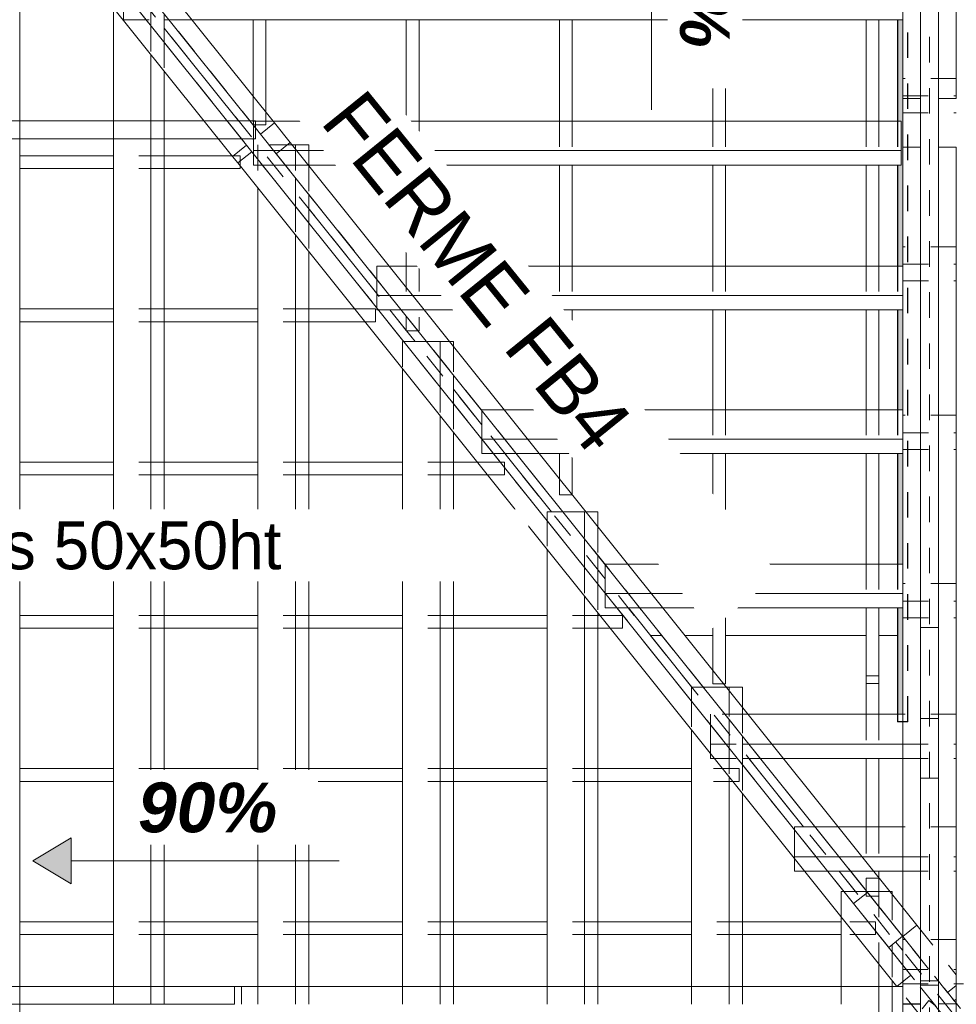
# Model space of a CAD drawing. Header units: metres. Extents: x -16.9 to 14.1, y -10.5 to 9.6.
# Tile 7 of 26: x -12.7 to -9, y -0.2 to 3.7. Entities that reach past the tile are written whole.
import ezdxf

# ---------------------------------------------------------------- set-up
doc = ezdxf.new("R2010")
doc.units = ezdxf.units.M
for name, pattern in [('Ligne de quadrillage', [0.022225, 0.0127, -0.003175, 0.003175, -0.003175]), ('Projeté', [0.003969, 0.002381, -0.001587]), ('Tiret', [0.00635, 0.003175, -0.003175])]:
    doc.linetypes.add(name, pattern=pattern)
for name, color, linetype, lineweight in [('A-ANNO-NOTE', 131, 'Continuous', 9), ('A-FLOR-OVHD', 1, 'Projeté', 18), ('A-ROOF', 132, 'Continuous', 18), ('A-WALL', 113, 'Continuous', 25), ('A-WALL-HDLN', 110, 'Tiret', 25), ('A-WALL-PATT', 111, 'Continuous', 50), ('G-ANNO-TEXT', 231, 'Continuous', 9), ('S-BEAM', 12, 'Continuous', 18), ('S-BEAM-HDLN', 1, 'Tiret', 18), ('S-GRID', 1, 'Continuous', 9)]:
    doc.layers.add(name, color=color, linetype=linetype, lineweight=lineweight)
doc.styles.add('Arial_B_I', font='arialbi.ttf', dxfattribs={"height": 0.195})
doc.styles.add('Bodoni MT_B_I', font='BOD_BI.TTF', dxfattribs={"height": 0.225})
doc.styles.add('Bodoni MT_B_I_1', font='BOD_BI.TTF', dxfattribs={"height": 0.1875})

# ---------------------------------------------------------------- blocks, each defined once
blk = doc.blocks.new('Poutre - Bois de construction de dimensions courantes - 70 220-4728678-PH R_1 EXISTANT')
at = {"layer": 'S-BEAM'}
for p, q in [((-9.1603, -0.339), (-9.1603, -0.119)), ((-9.1603, -0.119), (-9.0903, -0.119)), ((-9.0903, -0.119), (-9.0903, -0.339)), ((-9.0903, -0.339), (-9.1603, -0.339))]:
    blk.add_line(p, q, dxfattribs=at)
blk = doc.blocks.new('Poutre - Bois de construction de dimensions courantes - 70 220-4781788-PH R_1 EXISTANT')
at = {"layer": 'S-BEAM'}
for p, q in [((-9.4226, 0.2004), (-9.3679, 0.2441)), ((-9.3679, 0.2441), (-9.2304, 0.0723)), ((-9.2851, 0.0286), (-9.4226, 0.2004)), ((-9.2304, 0.0723), (-9.2851, 0.0286))]:
    blk.add_line(p, q, dxfattribs=at)
blk = doc.blocks.new('Murs 1 - Murs 1-5028472-PH R_1 EXISTANT')
at = {"layer": 'A-WALL-PATT', "linetype": 'Tiret', "lineweight": 25}
h = blk.add_hatch(color=256, dxfattribs=at)
h.paths.add_polyline_path([(-9.2303, 0.9425), (-9.2303, 1.358), (-9.2502, 1.358), (-9.2502, 0.9425), (-9.2393, 0.9425)])
h.paths.add_polyline_path([(-9.2303, 1.53), (-9.2303, 1.9623), (-9.2502, 1.9623), (-9.2502, 1.53), (-9.2393, 1.53)])
h.paths.add_polyline_path([(-9.2303, 2.1343), (-9.2303, 2.5249), (-9.2502, 2.5249), (-9.2502, 2.1343), (-9.2364, 2.1343)])
h.paths.add_polyline_path([(-9.2502, 2.697), (-9.2303, 2.697), (-9.2303, 3.6617), (-9.2502, 3.6617), (-9.2502, 3.2637), (-9.2364, 3.2637), (-9.2364, 3.0916), (-9.2502, 3.0916)])
h.paths.add_polyline_path([(-9.2502, 3.8337), (-9.2303, 3.8337), (-9.2303, 4.2219), (-9.2502, 4.2219)])
h.paths.add_polyline_path([(-9.2393, 4.3939), (-9.2303, 4.3939), (-9.2303, 4.7951), (-9.2502, 4.7951), (-9.2502, 4.3939)])
h.paths.add_polyline_path([(-9.2303, 4.9672), (-9.2303, 5.0914), (-9.2502, 5.0917), (-9.2502, 4.9672), (-9.2393, 4.9672)])
at = {"layer": 'A-WALL'}
for p, q in [((-9.2502, 5.0917), (-9.2502, 4.9672)), ((-9.2502, 5.0917), (-9.2102, 5.0917)), ((-9.2502, 4.7951), (-9.2502, 4.3939)), ((-9.2502, 4.2219), (-9.2502, 3.8337)), ((-9.2502, 3.6617), (-9.2502, 3.2637)), ((-9.2502, 3.0916), (-9.2502, 2.697)), ((-9.2502, 2.5249), (-9.2502, 2.1343)), ((-9.2502, 1.9623), (-9.2502, 1.53)), ((-9.2502, 1.358), (-9.2502, 0.9425))]:
    blk.add_line(p, q, dxfattribs=at)
at = {"layer": 'A-WALL-HDLN'}
for p, q in [((-9.2102, 0.9121), (-9.2102, 5.0917)), ((-9.2502, 4.9671), (-9.2502, 4.7952)), ((-9.2502, 4.3939), (-9.2502, 4.2219)), ((-9.2502, 3.8337), (-9.2502, 3.6617)), ((-9.2502, 3.2637), (-9.2502, 3.0917)), ((-9.2502, 2.6969), (-9.2502, 2.525)), ((-9.2502, 2.1343), (-9.2502, 1.9623)), ((-9.2502, 1.53), (-9.2502, 1.358)), ((-9.2502, 0.9425), (-9.2502, 0.9121)), ((-9.2102, 0.9121), (-9.2502, 0.9121))]:
    blk.add_line(p, q, dxfattribs=at)
blk = doc.blocks.new('Pente - Pente 2-5017195-PH R_1 EXISTANT')
at = {"layer": 'A-ANNO-NOTE'}
blk.add_hatch(color=256, dxfattribs=at).paths.add_polyline_path([(0.007, 0.0012), (0.009, 0), (0.007, -0.0012)])
for p, q in [((0.007, 0.0012), (0.007, -0.0012)), ((0.009, 0), (0.007, 0.0012)), ((-0.007, 0), (0.007, 0)), ((0.007, -0.0012), (0.009, 0))]:
    blk.add_line(p, q, dxfattribs=at)
blk = doc.blocks.new('Pente - Pente-5017289-PH R_1 EXISTANT')
at = {"layer": 'A-ANNO-NOTE'}
blk.add_hatch(color=256, dxfattribs=at).paths.add_polyline_path([(0.007, 0.0012), (0.009, 0), (0.007, -0.0012)])
for p, q in [((0.007, 0.0012), (0.007, -0.0012)), ((0.009, 0), (0.007, 0.0012)), ((-0.007, 0), (0.007, 0)), ((0.007, -0.0012), (0.009, 0))]:
    blk.add_line(p, q, dxfattribs=at)

msp = doc.modelspace()

# ---------------------------------------------------------------- linework, layer by layer
at = {"layer": 'A-FLOR-OVHD'}
for p, q in [((-9.0313, -0.2325), (-13.5707, 5.4396)), ((-9.004, -0.2106), (-13.5434, 5.4615)), ((-9.0587, -0.2543), (-13.598, 5.4177))]:
    msp.add_line(p, q, dxfattribs=at)
at = {"layer": 'A-ROOF'}
for p, q in [((-12.1216, 3.6288), (-11.8304, 3.2651)), ((-11.7744, 3.1951), (-11.7727, 3.1929)), ((-11.5556, 2.9216), (-11.2897, 2.5894)), ((-11.2381, 2.5249), (-11.1738, 2.4446)), ((-11.1727, 2.4432), (-11.1395, 2.4018)), ((-10.9896, 2.2144), (-10.878, 2.075)), ((-10.7878, 1.9623), (-10.6052, 1.7341)), ((-10.4235, 1.5071), (-10.3956, 1.4722)), ((-10.3042, 1.358), (-10.0557, 1.0475)), ((-10.2182, 1.2505), (-10.1733, 1.2505)), ((-10.0837, 1.2505), (-9.9738, 1.2505)), ((-9.9238, 1.2505), (-9.3738, 1.2505)), ((-9.3238, 1.2505), (-9.2502, 1.2505)), ((-9.8323, 0.7683), (-9.6187, 0.5015)), ((-9.4793, 0.3273), (-9.4155, 0.2476)), ((-9.2303, 0.0161), (-9.2578, 0.0505))]:
    msp.add_line(p, q, dxfattribs=at)
at = {"layer": 'S-BEAM'}
for p, q in [((-9.2303, 5.0914), (-9.2303, 3.3531)), ((-9.1603, 5.0914), (-9.1603, 3.3531)), ((-9.0903, 3.3531), (-9.0903, 5.0914)), ((-9.0203, 3.3531), (-9.0203, 5.0914)), ((-12.8209, 4.6707), (-11.6899, 3.2575)), ((-12.8202, 4.5578), (-11.7445, 3.2137)), ((-11.7992, 3.17), (-12.8194, 4.4448)), ((-11.8538, 3.1262), (-12.8187, 4.3319)), ((-12.6876, 4.168), (-12.6876, 3.2651)), ((-12.1736, 3.7499), (-12.1736, 3.6378)), ((-12.3208, 3.7097), (-12.3208, 3.2651)), ((-12.1216, 3.6849), (-12.1216, 3.5728)), ((-12.1216, 3.6617), (-12.103, 3.6617)), ((-12.0134, 3.6617), (-9.2303, 3.6617)), ((-11.7738, 3.6617), (-11.7738, 3.3624)), ((-11.7238, 3.6617), (-11.7238, 3.2999)), ((-11.1738, 3.6617), (-11.1738, 3.2635)), ((-11.1238, 3.6617), (-11.1238, 3.2635)), ((-10.5738, 3.6617), (-10.5738, 3.2635)), ((-10.5238, 3.6617), (-10.5238, 3.2635)), ((-9.9738, 3.6617), (-9.9738, 3.2635)), ((-9.9238, 3.6617), (-9.9238, 3.2635)), ((-9.3738, 3.6617), (-9.3738, 3.2635)), ((-9.3238, 3.6617), (-9.3238, 3.2635)), ((-12.1736, 3.5258), (-12.1736, 3.2651)), ((-12.1216, 3.4608), (-12.1216, 3.2651)), ((-9.1603, 3.3531), (-9.2303, 3.3531)), ((-9.2303, 3.3531), (-9.2303, 3.163)), ((-9.1603, 3.3531), (-9.1603, 3.163)), ((-9.0903, 3.163), (-9.0903, 3.3531)), ((-9.0203, 3.3531), (-9.0903, 3.3531)), ((-12.8117, 3.2651), (-11.9649, 3.2651)), ((-11.8753, 3.2651), (-11.7856, 3.2651)), ((-11.6899, 3.2575), (-11.7445, 3.2137)), ((-11.1738, 3.2637), (-11.6948, 3.2637)), ((-11.6899, 3.2575), (-11.6282, 3.1804)), ((-10.5738, 3.2637), (-11.1238, 3.2637)), ((-9.9738, 3.2637), (-10.5238, 3.2637)), ((-9.3738, 3.2637), (-9.9238, 3.2637)), ((-9.2364, 3.2637), (-9.3238, 3.2637)), ((-9.2364, 3.149), (-9.2364, 3.2637)), ((-11.7645, 3.1951), (-11.7645, 3.2388)), ((-11.7445, 3.2137), (-11.6829, 3.1367)), ((-12.8112, 3.1951), (-11.9089, 3.1951)), ((-12.6876, 3.1951), (-12.6876, -0.124)), ((-12.3208, 3.1951), (-12.3208, -0.124)), ((-12.1736, 3.1951), (-12.1736, -0.124)), ((-12.1216, 3.1951), (-12.1216, -0.124)), ((-11.7992, 3.17), (-11.8538, 3.1262)), ((-11.8192, 3.1951), (-11.7645, 3.1951)), ((-11.779, 3.1448), (-11.7992, 3.17)), ((-11.7727, 3.1951), (-11.7727, 3.149)), ((-11.6282, 3.1804), (-11.6829, 3.1367)), ((-9.1754, 0.1155), (-11.6282, 3.1804)), ((-9.2303, 3.163), (-9.1603, 3.163)), ((-9.2303, -3.3413), (-9.2303, 3.163)), ((-9.1603, -3.3413), (-9.1603, 3.163)), ((-9.0903, 3.163), (-9.0903, -2.2673)), ((-9.0903, 3.163), (-9.0203, 3.163)), ((-9.0203, 3.163), (-9.0203, -2.2673)), ((-12.3209, 3.129), (-12.6876, 3.129)), ((-11.856, 3.129), (-12.1216, 3.129)), ((-11.8336, 3.101), (-11.8538, 3.1262)), ((-11.779, 3.1448), (-11.8336, 3.101)), ((-11.779, 3.1448), (-9.1983, -0.0799)), ((-11.7727, 3.149), (-11.7727, 3.1369)), ((-11.7727, 3.149), (-11.6927, 3.149)), ((-9.23, 0.0718), (-11.6829, 3.1367)), ((-11.603, 3.149), (-9.2364, 3.149)), ((-9.2364, 3.0916), (-9.2364, 3.149)), ((-11.8336, 3.101), (-9.2529, -0.1236)), ((-11.8241, 3.079), (-11.8241, 3.0891)), ((-11.7365, 3.0916), (-11.6468, 3.0916)), ((-11.5572, 3.0916), (-9.2364, 3.0916)), ((-11.5556, 3.0916), (-11.5556, 3.0897)), ((-11.1738, 3.0916), (-11.1738, 2.6968)), ((-11.1238, 3.0916), (-11.1238, 2.6968)), ((-10.5738, 3.0916), (-10.5738, 2.6968)), ((-10.5238, 3.0916), (-10.5238, 2.6968)), ((-9.9738, 3.0916), (-9.9738, 2.6968)), ((-9.9238, 3.0916), (-9.9238, 2.6968)), ((-9.3738, 3.0916), (-9.3738, 2.6968)), ((-9.3238, 3.0916), (-9.3238, 2.6968)), ((-12.3209, 3.079), (-12.6876, 3.079)), ((-11.8241, 3.079), (-12.1216, 3.079)), ((-11.6076, 3.0426), (-11.6076, 2.9306)), ((-11.7548, 3.0025), (-11.7548, -0.124)), ((-11.5556, 2.9776), (-11.5556, 2.8656)), ((-11.6076, 2.8186), (-11.6076, -0.124)), ((-11.5556, 2.7536), (-11.5556, -0.124)), ((-11.1738, 2.697), (-11.2413, 2.697)), ((-10.5738, 2.697), (-11.1238, 2.697)), ((-9.9738, 2.697), (-10.5238, 2.697)), ((-9.3738, 2.697), (-9.9238, 2.697)), ((-9.2303, 2.697), (-9.3238, 2.697)), ((-11.2897, 2.6454), (-11.2897, 2.5823)), ((-11.2897, 2.5823), (-11.2897, 2.5334)), ((-11.2897, 2.5823), (-11.2392, 2.5823)), ((-11.1495, 2.5823), (-9.2303, 2.5823)), ((-12.3209, 2.529), (-12.6876, 2.529)), ((-11.7548, 2.529), (-12.1216, 2.529)), ((-11.3759, 2.529), (-11.5556, 2.529)), ((-11.2829, 2.5249), (-11.1933, 2.5249)), ((-11.1036, 2.5249), (-9.2303, 2.5249)), ((-10.5738, 2.5249), (-10.5738, 2.1342)), ((-10.5238, 2.5249), (-10.5238, 2.1342)), ((-9.9738, 2.5249), (-9.9738, 2.1342)), ((-9.9238, 2.5249), (-9.9238, 2.1342)), ((-9.3738, 2.5249), (-9.3738, 2.1342)), ((-9.3238, 2.5249), (-9.3238, 2.1342)), ((-12.3209, 2.479), (-12.6876, 2.479)), ((-11.7548, 2.479), (-12.1216, 2.479)), ((-11.3358, 2.479), (-11.5556, 2.479)), ((-11.1738, 2.5006), (-11.1738, 2.4432)), ((-11.1738, 2.4432), (-11.1278, 2.4432)), ((-11.0947, 2.4018), (-11.1843, 2.4018)), ((-10.9896, 2.4018), (-11.005, 2.4018)), ((-10.9896, 2.4018), (-10.9896, 2.3824)), ((-11.0416, 2.3354), (-11.0416, 2.2234)), ((-11.1888, 2.2953), (-11.1888, -0.124)), ((-10.9896, 2.2704), (-10.9896, 2.1584)), ((-10.878, 2.131), (-10.878, 2.0196)), ((-10.5738, 2.1343), (-10.791, 2.1343)), ((-9.9738, 2.1343), (-10.5238, 2.1343)), ((-9.3738, 2.1343), (-9.9238, 2.1343)), ((-9.2303, 2.1343), (-9.3238, 2.1343)), ((-11.0416, 2.1113), (-11.0416, -0.124)), ((-10.9896, 2.0463), (-10.9896, -0.124)), ((-10.878, 2.0196), (-10.7889, 2.0196)), ((-10.6992, 2.0196), (-9.2303, 2.0196)), ((-12.3209, 1.929), (-12.6876, 1.929)), ((-11.7548, 1.929), (-12.1216, 1.929)), ((-11.1888, 1.929), (-11.5556, 1.929)), ((-10.8957, 1.929), (-10.9896, 1.929)), ((-10.8326, 1.9623), (-10.743, 1.9623)), ((-10.7888, 1.929), (-10.806, 1.929)), ((-10.7888, 1.9075), (-10.7888, 1.929)), ((-10.6533, 1.9623), (-9.2303, 1.9623)), ((-10.5738, 1.9623), (-10.5738, 1.8629)), ((-10.5238, 1.9623), (-10.5238, 1.8015)), ((-9.9738, 1.9623), (-9.9738, 1.5299)), ((-9.9238, 1.9623), (-9.9238, 1.5299)), ((-9.3738, 1.9623), (-9.3738, 1.5299)), ((-9.3238, 1.9623), (-9.3238, 1.5299)), ((-12.3209, 1.879), (-12.6876, 1.879)), ((-11.7548, 1.879), (-12.1216, 1.879)), ((-11.1888, 1.879), (-11.5556, 1.879)), ((-10.8557, 1.879), (-10.9896, 1.879)), ((-10.5604, 1.7341), (-10.6228, 1.7341)), ((-10.6228, 1.7341), (-10.6228, 1.7)), ((-10.4235, 1.7341), (-10.4707, 1.7341)), ((-10.4235, 1.7341), (-10.4235, 1.6752)), ((-10.4756, 1.6281), (-10.4756, 1.5161)), ((-10.6228, 1.588), (-10.6228, -0.124)), ((-10.4235, 1.5631), (-10.4235, 1.4511)), ((-10.3956, 1.5282), (-10.3956, 1.4162)), ((-9.9738, 1.53), (-10.3074, 1.53)), ((-9.3738, 1.53), (-9.9238, 1.53)), ((-9.2303, 1.53), (-9.3238, 1.53)), ((-10.4756, 1.4041), (-10.4756, -0.124)), ((-10.3949, 1.4153), (-10.3052, 1.4153)), ((-10.2156, 1.4153), (-9.2303, 1.4153)), ((-10.349, 1.358), (-10.2593, 1.358)), ((-10.1697, 1.358), (-9.2303, 1.358)), ((-9.9738, 1.358), (-9.9738, 1.1132)), ((-9.9238, 1.358), (-9.9238, 1.0609)), ((-9.3738, 1.358), (-9.3738, 1.0632)), ((-9.3238, 1.358), (-9.3238, 1.0632)), ((-12.3209, 1.329), (-12.6876, 1.329)), ((-11.7548, 1.329), (-12.1216, 1.329)), ((-11.1888, 1.329), (-11.5556, 1.329)), ((-10.6228, 1.329), (-10.9896, 1.329)), ((-10.4235, 1.3391), (-10.4235, -0.124)), ((-10.4155, 1.329), (-10.4235, 1.329)), ((-12.3209, 1.279), (-12.6876, 1.279)), ((-11.7548, 1.279), (-12.1216, 1.279)), ((-11.1888, 1.279), (-11.5556, 1.279)), ((-10.6228, 1.279), (-10.9896, 1.279)), ((-10.3755, 1.279), (-10.4235, 1.279)), ((-10.0109, 1.0475), (-10.0568, 1.0475)), ((-10.0568, 1.0475), (-10.0568, 0.9928)), ((-9.9319, 1.0609), (-9.9238, 1.0609)), ((-9.9096, 1.0475), (-9.9212, 1.0475)), ((-9.8575, 1.0475), (-9.9096, 1.0475)), ((-9.9096, 1.0475), (-9.9096, 1.0329)), ((-9.8575, 1.0475), (-9.8575, 0.9679)), ((-9.3738, 1.0622), (-9.3738, 1.0632)), ((-9.3238, 1.0622), (-9.3738, 1.0622)), ((-9.3738, 1.0622), (-9.3738, 0.97)), ((-9.3238, 1.0632), (-9.3238, 1.0622)), ((-9.3238, 1.0622), (-9.3238, 0.97)), ((-9.3738, 0.97), (-9.3738, 0.9404)), ((-9.3238, 0.97), (-9.3238, 0.9403)), ((-9.3738, 0.9425), (-9.8372, 0.9425)), ((-9.2303, 0.9425), (-9.3238, 0.9425)), ((-9.9096, 0.9209), (-9.9096, 0.8089)), ((-10.0568, 0.8808), (-10.0568, -0.124)), ((-9.8575, 0.8559), (-9.8575, 0.7439)), ((-9.8575, 0.8249), (-9.8328, 0.8249)), ((-9.7431, 0.8249), (-9.2303, 0.8249)), ((-9.8575, 0.7683), (-9.7874, 0.7683)), ((-9.6978, 0.7683), (-9.2303, 0.7683)), ((-9.3738, 0.7683), (-9.3738, 0.4967)), ((-9.3238, 0.7683), (-9.3238, 0.4966)), ((-12.3209, 0.729), (-12.6876, 0.729)), ((-11.7548, 0.729), (-12.1216, 0.729)), ((-11.1888, 0.729), (-11.5556, 0.729)), ((-10.6228, 0.729), (-10.9896, 0.729)), ((-10.0568, 0.729), (-10.4235, 0.729)), ((-9.9096, 0.6968), (-9.9096, -0.124)), ((-12.3209, 0.679), (-12.6876, 0.679)), ((-11.7548, 0.679), (-12.1216, 0.679)), ((-11.1888, 0.679), (-11.5556, 0.679)), ((-10.6228, 0.679), (-10.9896, 0.679)), ((-10.0568, 0.679), (-10.4235, 0.679)), ((-9.8575, 0.6318), (-9.8575, -0.124)), ((-9.6538, 0.5015), (-9.6537, 0.4892)), ((-9.5739, 0.5015), (-9.6538, 0.5015)), ((-9.3738, 0.5015), (-9.4842, 0.5015)), ((-9.2303, 0.5015), (-9.3238, 0.5015)), ((-9.6538, 0.4893), (-9.6538, 0.4963)), ((-9.6535, 0.3345), (-9.6536, 0.3771)), ((-9.6534, 0.3767), (-9.6535, 0.3273)), ((-9.5695, 0.3839), (-9.4798, 0.3839)), ((-9.3902, 0.3839), (-9.2303, 0.3839)), ((-9.6535, 0.3273), (-9.6138, 0.3273)), ((-9.5242, 0.3273), (-9.4345, 0.3273)), ((-9.3448, 0.3273), (-9.2303, 0.3273)), ((-9.3238, 0.3273), (-9.3238, 0.301)), ((-9.3707, 0.2476), (-9.4604, 0.2476)), ((-9.3738, 0.2515), (-9.3738, 0.2476)), ((-9.2718, 0.2476), (-9.281, 0.2476)), ((-9.2718, 0.2476), (-9.2718, 0.236)), ((-12.3209, 0.129), (-12.6876, 0.129)), ((-11.7548, 0.129), (-12.1216, 0.129)), ((-11.1888, 0.129), (-11.5556, 0.129)), ((-10.6228, 0.129), (-10.9896, 0.129)), ((-10.0568, 0.129), (-10.4235, 0.129)), ((-9.4701, 0.129), (-9.8575, 0.129)), ((-9.471, 0.1489), (-9.471, 0.129)), ((-12.3209, 0.079), (-12.6876, 0.079)), ((-11.7548, 0.079), (-12.1216, 0.079)), ((-11.1888, 0.079), (-11.5556, 0.079)), ((-10.6228, 0.079), (-10.9896, 0.079)), ((-10.0568, 0.079), (-10.4235, 0.079)), ((-9.4701, 0.079), (-9.8575, 0.079)), ((-9.471, 0.079), (-9.471, -0.124)), ((-9.23, 0.0718), (-9.1754, 0.1155)), ((-9.2718, 0.0392), (-9.2718, 0.012)), ((-9.3238, -0.0351), (-9.3238, -0.124)), ((-9.2718, -0.1001), (-9.2718, -0.124)), ((-9.2529, -0.1236), (-9.1983, -0.0799)), ((-9.0903, -0.1017), (-9.1603, -0.1017)), ((-9.1603, -0.1017), (-9.1603, -0.119)), ((-9.0903, -0.119), (-9.0903, -0.1017)), ((-11.8463, -0.124), (-12.7895, -0.124)), ((-11.8192, -0.124), (-11.8463, -0.124)), ((-11.8463, -0.124), (-11.8463, -0.194)), ((-11.8192, -0.194), (-11.8192, -0.124)), ((-11.8192, -0.124), (-9.2303, -0.124)), ((-9.2303, -0.194), (-9.2303, -0.124)), ((-9.1603, -0.119), (-9.0903, -0.119)), ((-11.8463, -0.194), (-12.789, -0.194))]:
    msp.add_line(p, q, dxfattribs=at)
at = {"layer": 'S-BEAM-HDLN'}
for p, q in [((-12.2811, 3.719), (-12.2811, 3.6617)), ((-12.2811, 3.6617), (-12.1216, 3.6617)), ((-12.1736, 3.6378), (-12.1736, 3.5259)), ((-12.103, 3.6617), (-12.0134, 3.6617)), ((-12.1216, 3.5728), (-12.1216, 3.4609)), ((-9.2302, 3.4317), (-9.2299, 3.3633)), ((-9.0203, 3.4317), (-9.2302, 3.4317)), ((-9.2302, 3.3659), (-9.2302, 3.4283)), ((-11.7738, 3.3623), (-11.7738, 3.2497)), ((-9.2299, 3.3068), (-9.2302, 3.3659)), ((-9.2299, 3.3633), (-9.2299, 3.2975)), ((-9.2299, 3.3633), (-9.0203, 3.3633)), ((-11.7238, 3.2999), (-11.7238, 3.2497)), ((-9.2299, 3.2975), (-9.0203, 3.2975)), ((-12.6876, 3.265), (-12.6876, 3.1951)), ((-12.3208, 3.265), (-12.3208, 3.1951)), ((-12.1736, 3.265), (-12.1736, 3.1951)), ((-12.1216, 3.265), (-12.1216, 3.1951)), ((-11.9649, 3.2651), (-11.8753, 3.2651)), ((-11.7856, 3.2651), (-11.7645, 3.2651)), ((-11.7738, 3.2497), (-11.7238, 3.2497)), ((-11.7727, 3.2637), (-11.7727, 3.1951)), ((-11.6949, 3.2637), (-11.7727, 3.2637)), ((-11.7645, 3.2388), (-11.7645, 3.2651)), ((-11.1239, 3.2637), (-11.1738, 3.2637)), ((-11.1738, 3.2635), (-11.1738, 3.0917)), ((-11.1238, 3.2635), (-11.1238, 3.0917)), ((-10.5239, 3.2637), (-10.5738, 3.2637)), ((-10.5738, 3.2635), (-10.5738, 3.0917)), ((-10.5238, 3.2635), (-10.5238, 3.0917)), ((-9.9239, 3.2637), (-9.9738, 3.2637)), ((-9.9738, 3.2635), (-9.9738, 3.0917)), ((-9.9238, 3.2635), (-9.9238, 3.0917)), ((-9.3239, 3.2637), (-9.3738, 3.2637)), ((-9.3738, 3.2635), (-9.3738, 3.0917)), ((-9.3238, 3.2635), (-9.3238, 3.0917)), ((-11.9089, 3.1951), (-11.8193, 3.1951)), ((-11.6076, 3.1712), (-11.7548, 3.1712)), ((-11.7548, 3.1712), (-11.7548, 3.0026)), ((-11.5556, 3.1712), (-11.6076, 3.1712)), ((-11.6076, 3.1712), (-11.6076, 3.0427)), ((-11.5556, 3.1712), (-11.5556, 3.0917)), ((-12.1216, 3.129), (-12.3208, 3.129)), ((-11.8241, 3.129), (-11.856, 3.129)), ((-11.8241, 3.0891), (-11.8241, 3.129)), ((-11.7727, 3.1368), (-11.7727, 3.0916)), ((-11.6926, 3.149), (-11.6031, 3.149)), ((-11.7727, 3.0916), (-11.7365, 3.0916)), ((-11.6468, 3.0916), (-11.5572, 3.0916)), ((-11.5556, 3.0896), (-11.5556, 2.9777)), ((-12.1216, 3.079), (-12.3208, 3.079)), ((-11.6076, 2.9305), (-11.6076, 2.8186)), ((-11.5556, 2.8655), (-11.5556, 2.7536)), ((-9.2302, 2.7069), (-9.2301, 2.7699)), ((-9.2301, 2.7727), (-9.2298, 2.7043)), ((-9.0203, 2.7727), (-9.2301, 2.7727)), ((-9.2298, 2.6461), (-9.2302, 2.7069)), ((-9.2298, 2.7043), (-9.2298, 2.6385)), ((-9.2298, 2.7043), (-9.0203, 2.7043)), ((-11.2897, 2.697), (-11.2897, 2.6454)), ((-11.2414, 2.697), (-11.2897, 2.697)), ((-11.1239, 2.697), (-11.1738, 2.697)), ((-11.1738, 2.6968), (-11.1738, 2.5007)), ((-11.1238, 2.6968), (-11.1238, 2.4432)), ((-10.5239, 2.697), (-10.5738, 2.697)), ((-10.5738, 2.6968), (-10.5738, 2.525)), ((-10.5238, 2.6968), (-10.5238, 2.525)), ((-9.9239, 2.697), (-9.9738, 2.697)), ((-9.9738, 2.6968), (-9.9738, 2.525)), ((-9.9238, 2.6968), (-9.9238, 2.525)), ((-9.3239, 2.697), (-9.3738, 2.697)), ((-9.3738, 2.6968), (-9.3738, 2.525)), ((-9.3238, 2.6968), (-9.3238, 2.525)), ((-9.2298, 2.6385), (-9.0203, 2.6385)), ((-11.2391, 2.5823), (-11.1495, 2.5823)), ((-12.1216, 2.529), (-12.3208, 2.529)), ((-11.5556, 2.529), (-11.7548, 2.529)), ((-11.2947, 2.529), (-11.3758, 2.529)), ((-11.2947, 2.479), (-11.2947, 2.529)), ((-11.2897, 2.5333), (-11.2897, 2.5249)), ((-11.2897, 2.5249), (-11.283, 2.5249)), ((-11.1932, 2.5249), (-11.1037, 2.5249)), ((-12.1216, 2.479), (-12.3208, 2.479)), ((-11.5556, 2.479), (-11.7548, 2.479)), ((-11.2947, 2.479), (-11.3358, 2.479)), ((-11.1278, 2.4432), (-11.1238, 2.4432)), ((-11.1844, 2.4018), (-11.1888, 2.4018)), ((-11.1888, 2.4018), (-11.1888, 2.2953)), ((-11.0416, 2.4018), (-11.0947, 2.4018)), ((-11.0051, 2.4018), (-11.0416, 2.4018)), ((-11.0416, 2.4018), (-11.0416, 2.3354)), ((-10.9896, 2.3824), (-10.9896, 2.2704)), ((-11.0416, 2.2233), (-11.0416, 2.1114)), ((-10.9896, 2.1583), (-10.9896, 2.0464)), ((-10.878, 2.1343), (-10.878, 2.1311)), ((-10.7911, 2.1343), (-10.878, 2.1343)), ((-10.5239, 2.1343), (-10.5738, 2.1343)), ((-10.5738, 2.1341), (-10.5738, 1.9623)), ((-10.5238, 2.1341), (-10.5238, 1.9623)), ((-9.9239, 2.1343), (-9.9738, 2.1343)), ((-9.9738, 2.1341), (-9.9738, 1.9623)), ((-9.9238, 2.1341), (-9.9238, 1.9623)), ((-9.3239, 2.1343), (-9.3738, 2.1343)), ((-9.3738, 2.1341), (-9.3738, 1.9623)), ((-9.3238, 2.1341), (-9.3238, 1.9623)), ((-9.2301, 2.1125), (-9.2296, 2.0441)), ((-9.0203, 2.1125), (-9.2301, 2.1125)), ((-9.2301, 2.0467), (-9.2301, 2.1104)), ((-9.2297, 1.984), (-9.2301, 2.0467)), ((-9.2296, 2.0441), (-9.2296, 1.9783)), ((-9.2296, 2.0441), (-9.0203, 2.0441)), ((-10.878, 2.0196), (-10.878, 1.9623)), ((-10.7888, 2.0196), (-10.6993, 2.0196)), ((-9.2296, 1.9783), (-9.0203, 1.9783)), ((-12.1216, 1.929), (-12.3208, 1.929)), ((-11.5556, 1.929), (-11.7548, 1.929)), ((-10.9896, 1.929), (-11.1888, 1.929)), ((-10.8061, 1.929), (-10.8956, 1.929)), ((-10.878, 1.9623), (-10.8327, 1.9623)), ((-10.7429, 1.9623), (-10.6534, 1.9623)), ((-10.7888, 1.879), (-10.7888, 1.9074)), ((-12.1216, 1.879), (-12.3208, 1.879)), ((-11.5556, 1.879), (-11.7548, 1.879)), ((-10.9896, 1.879), (-11.1888, 1.879)), ((-10.7888, 1.879), (-10.8556, 1.879)), ((-10.5738, 1.8629), (-10.5738, 1.8015)), ((-10.5738, 1.8015), (-10.5238, 1.8015)), ((-10.6228, 1.7), (-10.6228, 1.5881)), ((-10.4756, 1.7341), (-10.5603, 1.7341)), ((-10.4708, 1.7341), (-10.4756, 1.7341)), ((-10.4756, 1.7341), (-10.4756, 1.6282)), ((-10.4235, 1.6751), (-10.4235, 1.5632)), ((-10.4756, 1.5161), (-10.4756, 1.4041)), ((-10.3956, 1.53), (-10.3956, 1.5282)), ((-10.3074, 1.53), (-10.3956, 1.53)), ((-9.9239, 1.53), (-9.9738, 1.53)), ((-9.9738, 1.5298), (-9.9738, 1.358)), ((-9.9238, 1.5298), (-9.9238, 1.358)), ((-9.3239, 1.53), (-9.3738, 1.53)), ((-9.3738, 1.5298), (-9.3738, 1.358)), ((-9.3238, 1.5298), (-9.3238, 1.358)), ((-10.4235, 1.4511), (-10.4235, 1.3391)), ((-9.2301, 1.3877), (-9.23, 1.4517)), ((-9.23, 1.4535), (-9.2295, 1.3851)), ((-9.0203, 1.4535), (-9.23, 1.4535)), ((-10.3956, 1.4162), (-10.3956, 1.4153)), ((-10.3956, 1.4153), (-10.3956, 1.358)), ((-10.3956, 1.4153), (-10.3949, 1.4153)), ((-10.3052, 1.4153), (-10.2156, 1.4153)), ((-10.3956, 1.358), (-10.3491, 1.358)), ((-10.2593, 1.358), (-10.1697, 1.358)), ((-9.2296, 1.3243), (-9.2301, 1.3877)), ((-9.2295, 1.3851), (-9.2295, 1.3193)), ((-9.2295, 1.3851), (-9.0203, 1.3851)), ((-12.1216, 1.329), (-12.3208, 1.329)), ((-11.5556, 1.329), (-11.7548, 1.329)), ((-10.9896, 1.329), (-11.1888, 1.329)), ((-10.4236, 1.329), (-10.6228, 1.329)), ((-10.3278, 1.329), (-10.4155, 1.329)), ((-10.3278, 1.279), (-10.3278, 1.329)), ((-9.2295, 1.3193), (-9.0203, 1.3193)), ((-12.1216, 1.279), (-12.3208, 1.279)), ((-11.5556, 1.279), (-11.7548, 1.279)), ((-10.9896, 1.279), (-11.1888, 1.279)), ((-10.4236, 1.279), (-10.6228, 1.279)), ((-10.3278, 1.279), (-10.3754, 1.279)), ((-9.0903, 1.281), (-9.1603, 1.281)), ((-9.9738, 1.1132), (-9.9738, 1.0609)), ((-9.3738, 1.0918), (-9.3238, 1.0918)), ((-9.9213, 1.0475), (-10.0109, 1.0475)), ((-9.9738, 1.0609), (-9.932, 1.0609)), ((-9.9096, 1.0329), (-9.9096, 0.9209)), ((-10.0568, 0.9928), (-10.0568, 0.8808)), ((-9.8575, 0.9679), (-9.8575, 0.8559)), ((-9.9831, 0.8859), (-9.983, 0.9386)), ((-9.983, 0.9425), (-9.9824, 0.8249)), ((-9.8372, 0.9425), (-9.983, 0.9425)), ((-9.3239, 0.9425), (-9.3738, 0.9425)), ((-9.3738, 0.9404), (-9.3738, 0.7683)), ((-9.3238, 0.9403), (-9.3238, 0.7683)), ((-9.0203, 0.9425), (-9.2302, 0.9425)), ((-9.0903, 0.9258), (-9.1603, 0.9258)), ((-9.9826, 0.7737), (-9.9831, 0.8859)), ((-9.9824, 0.8249), (-9.9826, 0.7683)), ((-9.9824, 0.8249), (-9.8576, 0.8249)), ((-9.8327, 0.8249), (-9.7431, 0.8249)), ((-9.2302, 0.8249), (-9.0203, 0.8249)), ((-9.9096, 0.8088), (-9.9096, 0.6969)), ((-9.9826, 0.7683), (-9.8576, 0.7683)), ((-9.8575, 0.7438), (-9.8575, 0.6319)), ((-9.7874, 0.7683), (-9.6978, 0.7683)), ((-9.2302, 0.7683), (-9.0203, 0.7683)), ((-12.1216, 0.729), (-12.3208, 0.729)), ((-11.5556, 0.729), (-11.7548, 0.729)), ((-10.9896, 0.729), (-11.1888, 0.729)), ((-10.4236, 0.729), (-10.6228, 0.729)), ((-9.8707, 0.729), (-10.0568, 0.729)), ((-9.8707, 0.679), (-9.8707, 0.729)), ((-12.1216, 0.679), (-12.3208, 0.679)), ((-11.5556, 0.679), (-11.7548, 0.679)), ((-10.9896, 0.679), (-11.1888, 0.679)), ((-10.4236, 0.679), (-10.6228, 0.679)), ((-9.8707, 0.679), (-10.0568, 0.679)), ((-9.1603, 0.6921), (-9.0903, 0.6921)), ((-9.4843, 0.5015), (-9.5739, 0.5015)), ((-9.3239, 0.5015), (-9.3738, 0.5015)), ((-9.0203, 0.5015), (-9.2302, 0.5015)), ((-9.6539, 0.4449), (-9.6538, 0.4893)), ((-9.6537, 0.4892), (-9.6533, 0.3839)), ((-9.3738, 0.4966), (-9.3738, 0.3006)), ((-9.3238, 0.4966), (-9.3238, 0.3273)), ((-9.6536, 0.3771), (-9.6539, 0.4449)), ((-9.6533, 0.3839), (-9.6534, 0.3768)), ((-9.6533, 0.3839), (-9.5695, 0.3839)), ((-9.4798, 0.3839), (-9.3902, 0.3839)), ((-9.2302, 0.3839), (-9.0203, 0.3839)), ((-9.6138, 0.3273), (-9.5242, 0.3273)), ((-9.4344, 0.3273), (-9.3449, 0.3273)), ((-9.2302, 0.3273), (-9.0203, 0.3273)), ((-9.3738, 0.3006), (-9.3738, 0.2515)), ((-9.3738, 0.3006), (-9.3238, 0.3006)), ((-9.3238, 0.301), (-9.3238, 0.3006)), ((-9.3238, 0.3006), (-9.3238, 0.2301)), ((-9.4604, 0.2476), (-9.471, 0.2476)), ((-9.471, 0.2476), (-9.471, 0.1489)), ((-9.3738, 0.2475), (-9.3738, 0.2301)), ((-9.3238, 0.2476), (-9.3707, 0.2476)), ((-9.2811, 0.2476), (-9.3238, 0.2476)), ((-9.3238, 0.2476), (-9.3238, -0.035)), ((-9.2718, 0.236), (-9.2718, 0.0393)), ((-9.3738, 0.2301), (-9.3238, 0.2301)), ((-12.1216, 0.129), (-12.3208, 0.129)), ((-11.5556, 0.129), (-11.7548, 0.129)), ((-10.9896, 0.129), (-11.1888, 0.129)), ((-10.4236, 0.129), (-10.6228, 0.129)), ((-9.8576, 0.129), (-10.0568, 0.129)), ((-9.471, 0.129), (-9.471, 0.0791)), ((-9.3368, 0.129), (-9.4701, 0.129)), ((-9.3368, 0.129), (-9.3368, 0.079)), ((-9.3367, 0.079), (-9.3367, 0.129)), ((-9.3367, 0.129), (-9.3367, 0.129)), ((-12.1216, 0.079), (-12.3208, 0.079)), ((-11.5556, 0.079), (-11.7548, 0.079)), ((-10.9896, 0.079), (-11.1888, 0.079)), ((-10.4236, 0.079), (-10.6228, 0.079)), ((-9.8576, 0.079), (-10.0568, 0.079)), ((-9.3368, 0.079), (-9.4701, 0.079)), ((-9.3367, 0.079), (-9.3367, 0.079)), ((-9.1753, 0.1155), (-9.0203, -0.0782)), ((-9.2303, 0.0604), (-9.2302, -0.0572)), ((-9.0203, 0.0604), (-9.2303, 0.0604)), ((-9.23, 0.0718), (-9.0542, -0.1479)), ((-9.2718, 0.0119), (-9.2718, -0.1)), ((-9.2302, -0.0572), (-9.2302, -0.1138)), ((-9.2302, -0.0572), (-9.0203, -0.0572)), ((-9.2302, -0.1138), (-8.9918, -0.1138)), ((-9.0996, -0.2031), (-9.1983, -0.0799)), ((-12.6876, -0.124), (-12.6876, -0.3339)), ((-12.3208, -0.124), (-12.3208, -0.1939)), ((-12.1736, -0.124), (-12.1736, -0.1939)), ((-12.1216, -0.124), (-12.1216, -0.1939)), ((-11.7548, -0.124), (-11.7548, -0.1939)), ((-11.6076, -0.124), (-11.6076, -0.1939)), ((-11.5556, -0.124), (-11.5556, -0.1939)), ((-11.1888, -0.124), (-11.1888, -0.1939)), ((-11.0416, -0.124), (-11.0416, -0.1939)), ((-10.9896, -0.124), (-10.9896, -0.1939)), ((-10.6228, -0.124), (-10.6228, -0.1939)), ((-10.4756, -0.124), (-10.4756, -0.1939)), ((-10.4235, -0.124), (-10.4235, -0.1939)), ((-10.0568, -0.124), (-10.0568, -0.1939)), ((-9.9096, -0.124), (-9.9096, -0.1939)), ((-9.8575, -0.124), (-9.8575, -0.1939)), ((-9.471, -0.124), (-9.471, -0.1939)), ((-9.3238, -0.124), (-9.3238, -0.3339)), ((-9.2718, -0.124), (-9.2718, -0.3339)), ((-9.1543, -0.2469), (-9.2529, -0.1237)), ((-9.0203, -0.1208), (-9.0542, -0.1479)), ((-9.0541, -0.148), (-9.0284, -0.1801)), ((-9.1603, -0.1926), (-9.2303, -0.1926)), ((-9.1285, -0.1789), (-9.1543, -0.2111)), ((-9.1023, -0.1999), (-9.1285, -0.1789)), ((-9.0203, -0.1918), (-9.0903, -0.1918)), ((-9.0903, -0.1927), (-9.0203, -0.1927)), ((-9.0284, -0.1801), (-9.0203, -0.1736)), ((-9.2303, -0.1935), (-9.1603, -0.1935))]:
    msp.add_line(p, q, dxfattribs=at)
at = {"layer": 'S-GRID', "linetype": 'Ligne de quadrillage'}
msp.add_line((-9.1253, -9.7059), (-9.1253, 8.3345), dxfattribs=at)

# ---------------------------------------------------------------- block references
at = {"layer": 'A-ANNO-NOTE', "xscale": 75, "yscale": 75, "zscale": 75}
for name, p, rotation in [('Pente - Pente 2-5017195-PH R_1 EXISTANT', (-10.2144, 3.8337), 89.99999999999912), ('Pente - Pente-5017289-PH R_1 EXISTANT', (-11.9613, 0.3673), 180)]:
    msp.add_blockref(name, p, dxfattribs=dict(at, rotation=rotation))
at = {"layer": 'A-WALL-HDLN'}
msp.add_blockref('Murs 1 - Murs 1-5028472-PH R_1 EXISTANT', (0, 0), dxfattribs=at)
at = {"layer": 'S-BEAM'}
for name in ['Poutre - Bois de construction de dimensions courantes - 70 220-4781788-PH R_1 EXISTANT', 'Poutre - Bois de construction de dimensions courantes - 70 220-4728678-PH R_1 EXISTANT']:
    msp.add_blockref(name, (0, 0), dxfattribs=at)

# ---------------------------------------------------------------- next in the draw order: texts
at = {"layer": 'A-ANNO-NOTE', "insert": (-9.9071, 4.0967), "char_height": 0.195, "width": 0.65538, "attachment_point": 1, "rotation": 270, "style": 'Arial_B_I', "bg_fill": 3, "box_fill_scale": 1.25, "bg_fill_color": 256, "bg_fill_true_color": 13158600, "bg_fill_transparency": 0}
msp.add_mtext('71%', dxfattribs=at)
at = {"layer": 'A-ANNO-NOTE', "insert": (-12.2243, 0.6745), "char_height": 0.195, "width": 0.65538, "attachment_point": 1, "style": 'Arial_B_I', "bg_fill": 3, "box_fill_scale": 1.25, "bg_fill_color": 256, "bg_fill_true_color": 13158600, "bg_fill_transparency": 0}
msp.add_mtext('90%', dxfattribs=at)
at = {"layer": 'G-ANNO-TEXT', "color": 190, "insert": (-11.3401, 3.4025), "char_height": 0.225, "width": 2.453164, "attachment_point": 1, "rotation": 309, "style": 'Bodoni MT_B_I', "bg_fill": 3, "box_fill_scale": 1.25, "bg_fill_color": 256, "bg_fill_true_color": 13158600, "bg_fill_transparency": 0}
msp.add_mtext('FERME FB4', dxfattribs=at)
at = {"layer": 'G-ANNO-TEXT', "color": 190, "lineweight": 25, "insert": (-14.1158, 1.697), "char_height": 0.1875, "width": 3.3731, "attachment_point": 1, "style": 'Bodoni MT_B_I_1', "bg_fill": 3, "box_fill_scale": 1.25, "bg_fill_color": 256, "bg_fill_true_color": 13158600, "bg_fill_transparency": 0}
msp.add_mtext('Tasseau bois 50x50ht', dxfattribs=at)

doc.saveas('drawing.dxf')
